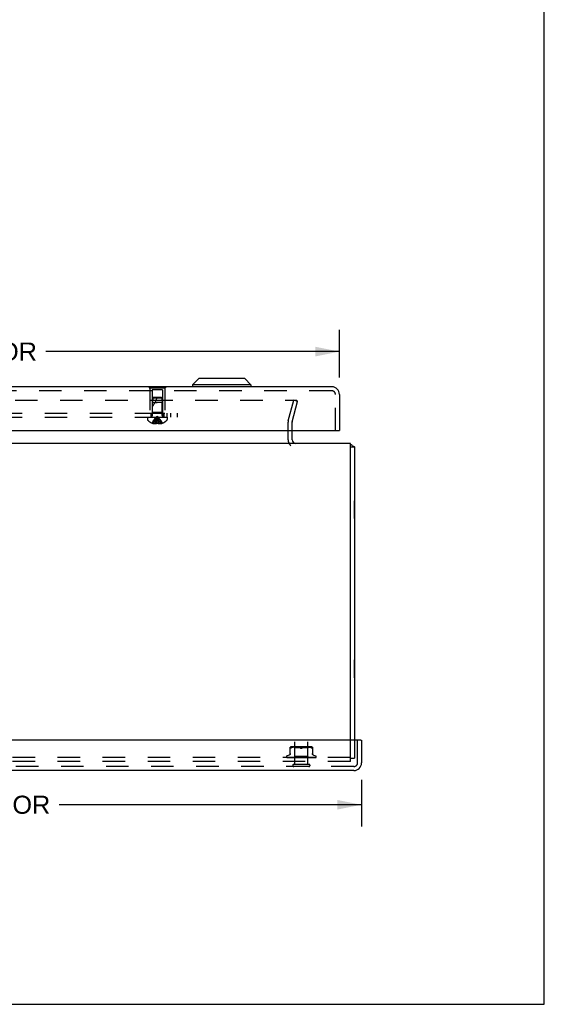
# Model space of a CAD drawing. Header units: inches. Extents: x 0 to 77.3, y 0 to 50.
# Tile 17 of 60: x 67.4 to 77.3, y 0 to 18.6. Entities that reach past the tile are written whole.
import ezdxf

# ---------------------------------------------------------------- set-up
doc = ezdxf.new("R2010")
doc.units = ezdxf.units.IN
doc.header["$LTSCALE"] = 4.25
doc.header["$MEASUREMENT"] = 0
doc.linetypes.add('HIDDEN', pattern=[0.2, 0.1, -0.1])
doc.layers.get('0').update_dxf_attribs({"linetype": 'CONTINUOUS'})
for name, color, linetype in [('DEFAULT_2', 8, 'HIDDEN'), ('DIMENSIONS', 7, 'CONTINUOUS'), ('FRONT_COVER', 7, 'CONTINUOUS'), ('REAR_DOOR', 7, 'CONTINUOUS'), ('SUBPANEL', 7, 'CONTINUOUS')]:
    doc.layers.add(name, color=color, linetype=linetype)
doc.styles.get("Standard").update_dxf_attribs({"font": 'arial.ttf'})
doc.dimstyles.new('DIMSTYLE_1', dxfattribs={"dimtxt": 0.340909, "dimasz": 0.454545, "dimexe": 0.09, "dimexo": 0.07, "dimgap": 0.0375, "dimtad": 0, "dimtih": 1, "dimtoh": 1, "dimzin": 4, "dimdsep": 46, "dimtxsty": 'Standard', "dimblk": '_FILLED', "dimblk1": '_FILLED', "dimblk2": '_FILLED', "dimcen": 0.09, "dimadec": 3, "dimazin": 1, "dimtfac": 1, "dimtdec": 3, "dimtofl": 0, "dimtmove": 0, "dimatfit": 3, "dimldrblk": '_FILLED', "dimfxl": 0, "dimtolj": 1, "dimtzin": 4, "dimarcsym": 0})

# ---------------------------------------------------------------- blocks, each defined once
blk = doc.blocks.new('_FILLED')
at = {"color": 0, "linetype": 'ByBlock'}
blk.add_solid([(0, 0), (-1, 0.2), (-1, -0.2)], dxfattribs=at)
blk = doc.blocks.new('*D4')
at = {"layer": 'DIMENSIONS', "color": 2, "linetype": 'Continuous'}
for p, q in [((57.782, 11.819), (57.782, 12.719)), ((73.407, 11.819), (73.407, 12.719)), ((57.782, 12.309), (63.323, 12.309)), ((73.407, 12.309), (67.866, 12.309))]:
    blk.add_line(p, q, dxfattribs=at)
at = {"layer": 'DIMENSIONS', "color": 2, "linetype": 'Continuous', "xscale": 0.4545454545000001, "yscale": 0.4545454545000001, "zscale": 0.4545454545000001, "rotation": 180}
blk.add_blockref('_FILLED', (57.782, 12.309), dxfattribs=at)
at = {"layer": 'DIMENSIONS', "color": 2, "linetype": 'Continuous', "xscale": 0.4545454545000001, "yscale": 0.4545454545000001, "zscale": 0.4545454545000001}
blk.add_blockref('_FILLED', (73.407, 12.309), dxfattribs=at)
at = {"layer": 'DIMENSIONS', "color": 2, "linetype": 'Continuous', "insert": (65.594, 12.48), "char_height": 0.34091, "width": 4.20243, "attachment_point": 2, "line_spacing_factor": 0.9}
blk.add_mtext('15.63 REAR DOOR', dxfattribs=at)
blk = doc.blocks.new('*D9')
at = {"layer": 'DIMENSIONS', "color": 2, "linetype": 'Continuous'}
for p, q in [((57.552, 4.234), (57.552, 3.354)), ((73.822, 4.234), (73.822, 3.354)), ((57.552, 3.763), (63.257, 3.763)), ((73.822, 3.763), (68.118, 3.763))]:
    blk.add_line(p, q, dxfattribs=at)
at = {"layer": 'DIMENSIONS', "color": 2, "linetype": 'Continuous', "xscale": 0.4545454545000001, "yscale": 0.4545454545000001, "zscale": 0.4545454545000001, "rotation": 180}
blk.add_blockref('_FILLED', (57.552, 3.763), dxfattribs=at)
at = {"layer": 'DIMENSIONS', "color": 2, "linetype": 'Continuous', "xscale": 0.4545454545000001, "yscale": 0.4545454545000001, "zscale": 0.4545454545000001}
blk.add_blockref('_FILLED', (73.822, 3.763), dxfattribs=at)
at = {"layer": 'DIMENSIONS', "color": 2, "linetype": 'Continuous', "insert": (65.687, 3.934), "char_height": 0.34091, "width": 4.51926, "attachment_point": 2, "line_spacing_factor": 0.9}
blk.add_mtext('16.27 FRONT DOOR', dxfattribs=at)

msp = doc.modelspace()

# ---------------------------------------------------------------- linework, layer by layer
at = {"color": 7, "linetype": 'Continuous'}
for p, q in [((77.272727, 0), (77.272727, 50)), ((73.612445, 10.514449), (73.687445, 10.514449)), ((73.691445, 9.495949), (73.687445, 9.495949)), ((73.691445, 9.158949), (73.691445, 9.495949)), ((73.691445, 9.158949), (73.687445, 9.158949)), ((73.691445, 6.495949), (73.687445, 6.495949)), ((73.691445, 6.158949), (73.691445, 6.495949)), ((73.691445, 6.158949), (73.687445, 6.158949)), ((0, 0), (77.272727, 0))]:
    msp.add_line(p, q, dxfattribs=at)
at = {"color": 3, "linetype": 'Continuous'}
for p, q in [((72.512445, 10.647449), (72.512445, 10.820371)), ((73.612445, 10.577449), (57.762445, 10.577449)), ((73.612445, 4.982449), (73.612445, 10.577449)), ((73.687445, 10.514449), (73.687445, 4.982449))]:
    msp.add_line(p, q, dxfattribs=at)
for points in [[(73.64426, 10.535691), (73.645247, 10.534791), (73.646397, 10.533889), (73.647725, 10.532989), (73.649223, 10.532107), (73.650885, 10.531251), (73.652698, 10.530427), (73.654645, 10.52964), (73.656701, 10.52889), (73.658845, 10.528178), (73.661027, 10.527508), (73.663185, 10.526883), (73.665326, 10.526288), (73.669514, 10.525155)], [(73.669514, 10.525155), (73.671501, 10.52461), (73.673385, 10.524076), (73.675137, 10.523554), (73.676775, 10.523033), (73.678304, 10.522505), (73.679735, 10.521962), (73.681098, 10.521383), (73.682327, 10.520789), (73.683372, 10.520206), (73.684272, 10.519621), (73.685039, 10.519033), (73.685687, 10.518437), (73.686224, 10.51783), (73.68666, 10.517209), (73.686998, 10.516567), (73.687243, 10.515898), (73.687394, 10.515192), (73.687445, 10.514449)]]:
    msp.add_lwpolyline(points, dxfattribs=at)
for centre, radius, start, end in [((72.582445, 10.647449), 0.07, 180, 270), ((73.542445, 10.432449), 0.145, 45.398622, 61.127169)]:
    msp.add_arc(centre, radius, start, end, dxfattribs=at)
at = {"layer": 'DEFAULT_2', "color": 8, "linetype": 'HIDDEN'}
for p, q in [((58.785023, 11.389957), (72.589867, 11.389957)), ((72.441363, 11.005664), (72.544335, 11.389957)), ((72.513808, 10.986252), (72.616779, 11.370546)), ((72.616779, 11.370546), (72.544335, 11.389957)), ((72.591524, 11.38989), (72.589867, 11.389957)), ((72.437445, 10.647449), (72.437445, 10.975899)), ((72.512445, 10.820371), (72.512445, 10.975899)), ((73.612445, 4.577449), (73.612445, 4.982449)), ((73.687445, 4.982449), (73.687445, 4.640449)), ((73.612445, 4.652449), (57.762445, 4.652449)), ((73.612445, 4.577449), (57.762445, 4.577449)), ((73.612445, 4.640449), (73.687445, 4.640449))]:
    msp.add_line(p, q, dxfattribs=at)
for points in [[(72.609254, 11.375384), (72.608782, 11.376914), (72.608182, 11.378401), (72.607455, 11.379835), (72.606609, 11.381207), (72.605648, 11.382506), (72.60458, 11.383724), (72.603411, 11.384852), (72.60215, 11.385884), (72.600805, 11.386812), (72.599385, 11.387629), (72.5979, 11.38833), (72.59636, 11.388911), (72.594776, 11.389366), (72.593159, 11.389694), (72.591524, 11.38989)], [(72.609254, 11.375384), (72.609593, 11.373821), (72.609799, 11.372237), (72.609867, 11.370639)], [(72.609867, 11.370639), (72.609799, 11.369047), (72.609595, 11.367468), (72.609256, 11.3659)]]:
    msp.add_lwpolyline(points, dxfattribs=at)
for centre, radius, start, end in [((72.552445, 10.975899), 0.115, 165, 180), ((72.552445, 10.975899), 0.04, 165, 180), ((72.582445, 10.647449), 0.145, 180, 231.2450787)]:
    msp.add_arc(centre, radius, start, end, dxfattribs=at)
at = {"layer": 'FRONT_COVER', "color": 3, "linetype": 'Continuous'}
for p, q in [((73.807445, 4.982449), (57.567445, 4.982449)), ((73.822445, 4.982449), (73.822445, 4.552449)), ((73.677445, 4.407449), (57.697445, 4.407449))]:
    msp.add_line(p, q, dxfattribs=at)
at = {"layer": 'FRONT_COVER', "color": 8, "linetype": 'HIDDEN'}
for p, q in [((72.479111, 4.719735), (72.479111, 4.848957)), ((72.486392, 4.830628), (72.488497, 4.831304)), ((72.490936, 4.832276), (72.488497, 4.831304)), ((72.490936, 4.832276), (72.493695, 4.833538)), ((72.502157, 4.837144), (72.493695, 4.833538)), ((72.511017, 4.840209), (72.502127, 4.837134)), ((72.867037, 4.854473), (72.507852, 4.854473)), ((72.520374, 4.842718), (72.510969, 4.840195)), ((72.52993, 4.84472), (72.520322, 4.842705)), ((72.539466, 4.846232), (72.529879, 4.844711)), ((72.548836, 4.847336), (72.539416, 4.846225)), ((72.562195, 4.834473), (72.542195, 4.854473)), ((72.557763, 4.8481), (72.54878, 4.84733)), ((72.566413, 4.848584), (72.55768, 4.848095)), ((72.812695, 4.834473), (72.562195, 4.834473)), ((72.562195, 4.671451), (72.562195, 4.834473)), ((72.563445, 4.525449), (72.563445, 4.972449)), ((72.574794, 4.848869), (72.566298, 4.848579)), ((72.583106, 4.848953), (72.57465, 4.848866)), ((72.591532, 4.848872), (72.582935, 4.848953)), ((72.600119, 4.848585), (72.591342, 4.848876)), ((72.609005, 4.848081), (72.59992, 4.848594)), ((72.618103, 4.847297), (72.60881, 4.848095)), ((72.627416, 4.846189), (72.617922, 4.847316)), ((72.636807, 4.844687), (72.627262, 4.846211)), ((72.646188, 4.842724), (72.636687, 4.844709)), ((72.655411, 4.840248), (72.646104, 4.842743)), ((72.66426, 4.837185), (72.672862, 4.833538)), ((72.71063, 4.837185), (72.702028, 4.833538)), ((72.719526, 4.840263), (72.710609, 4.837177)), ((72.728785, 4.842743), (72.719478, 4.840248)), ((72.738203, 4.844709), (72.728702, 4.842724)), ((72.747627, 4.846211), (72.738082, 4.844687)), ((72.756967, 4.847316), (72.747473, 4.846189)), ((72.76608, 4.848095), (72.756787, 4.847297)), ((72.77497, 4.848594), (72.765884, 4.848081)), ((72.783547, 4.848876), (72.774771, 4.848585)), ((72.791954, 4.848953), (72.783358, 4.848872)), ((72.80024, 4.848866), (72.791784, 4.848953)), ((72.808592, 4.848579), (72.800095, 4.848869)), ((72.817209, 4.848095), (72.808477, 4.848584)), ((72.811445, 4.525449), (72.811445, 4.972449)), ((72.812695, 4.834473), (72.832695, 4.854473)), ((72.812695, 4.671451), (72.812695, 4.834473)), ((72.82611, 4.84733), (72.817127, 4.8481)), ((72.835473, 4.846225), (72.826054, 4.847336)), ((72.845011, 4.844711), (72.835423, 4.846232)), ((72.854568, 4.842705), (72.84496, 4.84472)), ((72.863921, 4.840195), (72.854515, 4.842718)), ((72.872763, 4.837134), (72.863873, 4.840209)), ((72.872733, 4.837144), (72.881195, 4.833538)), ((72.895778, 4.833538), (72.895592, 4.832276)), ((72.895778, 4.848957), (72.895778, 4.719735)), ((73.747445, 4.552449), (73.747445, 4.982449)), ((72.406195, 4.668946), (72.406195, 4.668116)), ((72.413543, 4.655878), (72.414207, 4.655393)), ((72.484779, 4.654092), (72.415814, 4.655092)), ((72.459453, 4.7), (72.417161, 4.684607)), ((72.417232, 4.652449), (72.691785, 4.652449)), ((72.469744, 4.654418), (72.425039, 4.655092)), ((72.425888, 4.655079), (72.427093, 4.65441)), ((72.507069, 4.654092), (72.446644, 4.655092)), ((72.512379, 4.653783), (72.469744, 4.654418)), ((72.471269, 4.655092), (72.4712, 4.655097)), ((72.471294, 4.655091), (72.471269, 4.655092)), ((72.508353, 4.654418), (72.47129, 4.655092)), ((72.475184, 4.655091), (72.475129, 4.655094)), ((72.544657, 4.653236), (72.484494, 4.654092)), ((72.559825, 4.653236), (72.505694, 4.654092)), ((72.506654, 4.655091), (72.506785, 4.655082)), ((72.506793, 4.655081), (72.513944, 4.654312)), ((72.560074, 4.653236), (72.507069, 4.654092)), ((72.540848, 4.654417), (72.511416, 4.655091)), ((72.549722, 4.653236), (72.512379, 4.653783)), ((72.549875, 4.653236), (72.512963, 4.653783)), ((72.574885, 4.653235), (72.528272, 4.654092)), ((72.569018, 4.653782), (72.540848, 4.654417)), ((72.543194, 4.652449), (72.562195, 4.671451)), ((72.544657, 4.653236), (72.544581, 4.653213)), ((72.544605, 4.653236), (72.544632, 4.653213)), ((72.615604, 4.653234), (72.548567, 4.655091)), ((72.548568, 4.65509), (72.548821, 4.655074)), ((72.548828, 4.655074), (72.561356, 4.653876)), ((72.549876, 4.653236), (72.549694, 4.653213)), ((72.549723, 4.653236), (72.549845, 4.653213)), ((72.576176, 4.654416), (72.554036, 4.65509)), ((72.560074, 4.653236), (72.559785, 4.653213)), ((72.559825, 4.653236), (72.560031, 4.653213)), ((72.561356, 4.653876), (72.570174, 4.653057)), ((72.812695, 4.671451), (72.562195, 4.671451)), ((72.593365, 4.653235), (72.567447, 4.653783)), ((72.568627, 4.652449), (72.57449, 4.653213)), ((72.593778, 4.653235), (72.569018, 4.653782)), ((72.570174, 4.653057), (72.576904, 4.652449)), ((72.574885, 4.653236), (72.57449, 4.653213)), ((72.574548, 4.653236), (72.574822, 4.653213)), ((72.579941, 4.652449), (72.574822, 4.653213)), ((72.5974, 4.653781), (72.576176, 4.654416)), ((72.586255, 4.652449), (72.593277, 4.653213)), ((72.593778, 4.653235), (72.593277, 4.653213)), ((72.593364, 4.653235), (72.593684, 4.653213)), ((72.600086, 4.652449), (72.593684, 4.653213)), ((72.595552, 4.655087), (72.595816, 4.65507)), ((72.640491, 4.653231), (72.595556, 4.655087)), ((72.595844, 4.655069), (72.60259, 4.654461)), ((72.616082, 4.653234), (72.5974, 4.653781)), ((72.615593, 4.654411), (72.601548, 4.655086)), ((72.60259, 4.654461), (72.613228, 4.653513)), ((72.60754, 4.652449), (72.615468, 4.653213)), ((72.613228, 4.653513), (72.617403, 4.653144)), ((72.61571, 4.65323), (72.615468, 4.653213)), ((72.629102, 4.653777), (72.615593, 4.654411)), ((72.615604, 4.653235), (72.615934, 4.653213)), ((72.616082, 4.653234), (72.61571, 4.65323)), ((72.623389, 4.652449), (72.615934, 4.653213)), ((72.617403, 4.653144), (72.620967, 4.652832)), ((72.620967, 4.652832), (72.624008, 4.652566)), ((72.624008, 4.652566), (72.625357, 4.652449)), ((72.641028, 4.65323), (72.629102, 4.653777)), ((72.631712, 4.652449), (72.640261, 4.653213)), ((72.640491, 4.653232), (72.640769, 4.653213)), ((72.649007, 4.652449), (72.640769, 4.653213)), ((72.676015, 4.652449), (72.646077, 4.655069)), ((72.657946, 4.654375), (72.652548, 4.655043)), ((72.657899, 4.652449), (72.666758, 4.653213)), ((72.663233, 4.653743), (72.657946, 4.654375)), ((72.667975, 4.653198), (72.663233, 4.653743)), ((72.685154, 4.652449), (72.694004, 4.653213)), ((72.690973, 4.652449), (72.691349, 4.652644)), ((72.692991, 4.653425), (72.69306, 4.653485)), ((72.693138, 4.65355), (72.693225, 4.65362)), ((72.703435, 4.652449), (72.694541, 4.653213)), ((72.69764, 4.652449), (72.957482, 4.652449)), ((72.712492, 4.652449), (72.721012, 4.653213)), ((72.728997, 4.65377), (72.72063, 4.653224)), ((72.721209, 4.653227), (72.721012, 4.653213)), ((72.75443, 4.655083), (72.721209, 4.653227)), ((72.730278, 4.652449), (72.721535, 4.653213)), ((72.754231, 4.655069), (72.724371, 4.652449)), ((72.738444, 4.654404), (72.728997, 4.65377)), ((72.748227, 4.655078), (72.738444, 4.654404)), ((72.738924, 4.652449), (72.746807, 4.653213)), ((72.746615, 4.653233), (72.747296, 4.653213)), ((72.76199, 4.65378), (72.746616, 4.653233)), ((72.747123, 4.653234), (72.746807, 4.653213)), ((72.803363, 4.65509), (72.747123, 4.653233)), ((72.755572, 4.652449), (72.747296, 4.653213)), ((72.75424, 4.655069), (72.75444, 4.655083)), ((72.779436, 4.654414), (72.76199, 4.65378)), ((72.763496, 4.652449), (72.770457, 4.653213)), ((72.770339, 4.653235), (72.770895, 4.653213)), ((72.79216, 4.653782), (72.77034, 4.653235)), ((72.770786, 4.653235), (72.770457, 4.653213)), ((72.793854, 4.653782), (72.770787, 4.653235)), ((72.778404, 4.652449), (72.770895, 4.653213)), ((72.774154, 4.652449), (72.781022, 4.653056)), ((72.797611, 4.655089), (72.779436, 4.654414)), ((72.781022, 4.653056), (72.790094, 4.653874)), ((72.785319, 4.652449), (72.791106, 4.653213)), ((72.790094, 4.653874), (72.799611, 4.654749)), ((72.791029, 4.653236), (72.791477, 4.653213)), ((72.791406, 4.653236), (72.791106, 4.653213)), ((72.797949, 4.652449), (72.791477, 4.653213)), ((72.816969, 4.654416), (72.79216, 4.653782)), ((72.834436, 4.65476), (72.793854, 4.653782)), ((72.799611, 4.654749), (72.803085, 4.655072)), ((72.80309, 4.655072), (72.803372, 4.655089)), ((72.803605, 4.652449), (72.805868, 4.652833)), ((72.805868, 4.652833), (72.808009, 4.653213)), ((72.807957, 4.653236), (72.8083, 4.653213)), ((72.840096, 4.653783), (72.807958, 4.653236)), ((72.808251, 4.653236), (72.808009, 4.653213)), ((72.810951, 4.652833), (72.8083, 4.653213)), ((72.8135, 4.652449), (72.810951, 4.652833)), ((72.830936, 4.653209), (72.812695, 4.671451)), ((72.842872, 4.655091), (72.816969, 4.654416)), ((72.820518, 4.653236), (72.820754, 4.653213)), ((72.856929, 4.653783), (72.820519, 4.653236)), ((72.82072, 4.653236), (72.820554, 4.653213)), ((72.887208, 4.654092), (72.828262, 4.653236)), ((72.828262, 4.653236), (72.82839, 4.653213)), ((72.828364, 4.653236), (72.828289, 4.653213)), ((72.891177, 4.654092), (72.830909, 4.653236)), ((72.830909, 4.653236), (72.830915, 4.65323)), ((72.831657, 4.652449), (72.830909, 4.653236)), ((72.830915, 4.65323), (72.830932, 4.653213)), ((72.831564, 4.653461), (72.840199, 4.654309)), ((72.866503, 4.654761), (72.833798, 4.654091)), ((72.848012, 4.655091), (72.834436, 4.65476)), ((72.896779, 4.654418), (72.837185, 4.65349)), ((72.876706, 4.654418), (72.840096, 4.653783)), ((72.840199, 4.654309), (72.847798, 4.655077)), ((72.847805, 4.655078), (72.848008, 4.655091)), ((72.886825, 4.655092), (72.852563, 4.654417)), ((72.920442, 4.654761), (72.856929, 4.653783)), ((72.86269, 4.652449), (72.868689, 4.653065)), ((72.882474, 4.655092), (72.866503, 4.654761)), ((72.915006, 4.655092), (72.876706, 4.654418)), ((72.918414, 4.655092), (72.878885, 4.654418)), ((72.886788, 4.655088), (72.88682, 4.655091)), ((72.954486, 4.655092), (72.887208, 4.654092)), ((72.960012, 4.655092), (72.891177, 4.654092)), ((72.939302, 4.655092), (72.896779, 4.654418)), ((72.955679, 4.655092), (72.91004, 4.654418)), ((72.915437, 4.7), (72.957729, 4.684607)), ((72.918665, 4.65511), (72.918409, 4.655092)), ((72.941644, 4.655092), (72.920442, 4.654761)), ((72.968695, 4.668946), (72.968695, 4.668116)), ((73.677445, 4.482449), (57.697445, 4.482449)), ((72.545445, 4.525449), (72.829445, 4.525449))]:
    msp.add_line(p, q, dxfattribs=at)
at = {"layer": 'FRONT_COVER', "color": 7, "linetype": 'Continuous'}
msp.add_line((73.807445, 4.982449), (73.822445, 4.982449), dxfattribs=at)
at = {"layer": 'FRONT_COVER', "color": 8, "linetype": 'HIDDEN'}
for points in [[(72.486392, 4.830628), (72.484573, 4.830231), (72.483019, 4.830097), (72.481709, 4.830231), (72.480639, 4.830628), (72.479826, 4.831304), (72.479298, 4.832276), (72.479111, 4.833538)], [(72.672862, 4.833538), (72.664281, 4.837177), (72.655363, 4.840263)], [(72.687445, 4.8301), (72.685058, 4.830188), (72.68262, 4.830472), (72.680143, 4.830956), (72.677668, 4.831632), (72.675234, 4.832492), (72.672862, 4.833538)], [(72.672862, 4.833538), (72.674118, 4.832959), (72.675442, 4.832416), (72.676839, 4.831905), (72.678292, 4.831442), (72.67979, 4.831038), (72.681321, 4.830699), (72.682876, 4.830435), (72.68443, 4.830245), (72.685951, 4.830134), (72.687445, 4.8301)], [(72.687445, 4.8301), (72.689353, 4.830158), (72.691275, 4.830335), (72.693211, 4.830634), (72.695122, 4.831043), (72.696977, 4.831557), (72.698759, 4.832156), (72.700441, 4.832813), (72.702028, 4.833538)], [(72.702028, 4.833538), (72.699653, 4.832491), (72.697218, 4.831631), (72.694742, 4.830955), (72.692265, 4.830471), (72.689828, 4.830187), (72.687445, 4.8301)], [(72.893181, 4.830231), (72.891871, 4.830097), (72.890317, 4.830231), (72.888498, 4.830628), (72.886393, 4.831304), (72.883953, 4.832276), (72.881195, 4.833538)], [(72.893181, 4.830231), (72.894251, 4.830628), (72.895064, 4.831304), (72.895592, 4.832276)], [(72.415818, 4.655092), (72.415186, 4.655133), (72.414581, 4.655235), (72.414019, 4.655388), (72.413517, 4.655577), (72.413085, 4.655784)], [(72.413093, 4.65578), (72.413969, 4.655336), (72.415268, 4.654757), (72.416643, 4.654224), (72.418096, 4.65373), (72.419633, 4.653266), (72.421265, 4.65283), (72.422889, 4.652449)], [(72.413508, 4.655904), (72.413491, 4.655915), (72.413543, 4.655878)], [(72.416415, 4.655092), (72.415985, 4.655113), (72.415388, 4.655193), (72.414839, 4.655323), (72.414361, 4.655482), (72.413977, 4.655646), (72.413698, 4.65579), (72.41354, 4.655883), (72.413508, 4.655904)], [(72.414207, 4.655393), (72.414553, 4.655146), (72.414949, 4.654873), (72.415385, 4.654584), (72.415861, 4.654284), (72.416374, 4.653979), (72.416922, 4.653673), (72.417504, 4.653371), (72.418118, 4.653077), (72.418764, 4.652796), (72.419439, 4.652533), (72.419672, 4.652449)], [(72.415255, 4.653284), (72.415391, 4.653216), (72.416263, 4.652819), (72.417232, 4.652449)], [(72.425044, 4.655092), (72.424608, 4.655116), (72.424126, 4.655188), (72.423918, 4.655235)], [(72.423922, 4.655236), (72.425308, 4.654895), (72.427324, 4.654429), (72.429413, 4.653979), (72.431568, 4.653546), (72.43379, 4.653129), (72.436077, 4.652729), (72.437804, 4.652449)], [(72.425488, 4.655303), (72.425432, 4.655323), (72.425384, 4.655342), (72.425451, 4.65531), (72.425624, 4.655222), (72.425888, 4.655079)], [(72.426815, 4.655092), (72.426372, 4.655118), (72.425925, 4.655186), (72.42561, 4.655264), (72.425488, 4.655303)], [(72.512963, 4.653783), (72.44835, 4.654762), (72.426814, 4.655092)], [(72.427093, 4.65441), (72.427589, 4.654141), (72.428121, 4.653862), (72.428684, 4.653579), (72.429276, 4.653298), (72.429896, 4.653023), (72.430542, 4.652757), (72.431213, 4.652507), (72.43138, 4.652449)], [(72.443761, 4.655092), (72.443509, 4.655105), (72.443298, 4.655131)], [(72.443305, 4.655131), (72.44528, 4.654804), (72.448097, 4.654353), (72.450951, 4.653916), (72.453834, 4.653494), (72.456746, 4.653087), (72.45968, 4.652696), (72.461623, 4.652449)], [(72.505694, 4.654092), (72.464114, 4.654761), (72.443756, 4.655092)], [(72.446141, 4.655144), (72.446136, 4.655145), (72.446204, 4.655123), (72.446398, 4.65505), (72.44671, 4.654917), (72.447121, 4.654728), (72.447616, 4.654492), (72.448812, 4.65391)], [(72.446642, 4.655092), (72.44639, 4.655105), (72.446192, 4.655133), (72.446141, 4.655144)], [(72.448812, 4.65391), (72.449495, 4.653587), (72.450222, 4.653257), (72.450988, 4.652932), (72.451791, 4.652619), (72.452269, 4.652449)], [(72.479111, 4.727578), (72.478878, 4.723907), (72.478174, 4.720244), (72.477001, 4.71669), (72.475377, 4.713302), (72.47333, 4.710148), (72.470897, 4.707291), (72.468134, 4.704779), (72.465098, 4.702658), (72.461838, 4.700947), (72.45992, 4.700171)], [(72.471209, 4.655097), (72.473729, 4.654772), (72.477281, 4.654325), (72.480827, 4.653892), (72.484361, 4.653474), (72.487883, 4.653069), (72.491381, 4.652681), (72.493543, 4.652449)], [(72.475129, 4.655094), (72.475135, 4.655093), (72.475261, 4.655068), (72.475538, 4.654992), (72.475954, 4.654849), (72.47648, 4.654639), (72.477079, 4.654381), (72.477742, 4.654081), (72.478453, 4.653755), (72.479214, 4.65341), (72.480041, 4.65305), (72.480921, 4.652694), (72.481584, 4.652449)], [(72.528272, 4.654092), (72.492608, 4.654761), (72.475186, 4.655092)], [(72.567447, 4.653783), (72.521885, 4.654761), (72.50665, 4.655092)], [(72.574548, 4.653235), (72.526416, 4.654092), (72.508353, 4.654418)], [(72.511414, 4.655091), (72.511605, 4.655076), (72.51192, 4.655023), (72.512349, 4.654915), (72.512872, 4.654747), (72.51347, 4.654521), (72.514115, 4.654253), (72.5148, 4.65395), (72.51625, 4.653289)], [(72.513944, 4.654312), (72.518064, 4.653881), (72.522131, 4.653464), (72.526143, 4.653061), (72.532436, 4.652449)], [(72.51625, 4.653289), (72.517014, 4.652952), (72.517803, 4.652625), (72.518259, 4.652449)], [(72.543266, 4.652449), (72.543546, 4.652641), (72.543858, 4.652833), (72.544203, 4.653023), (72.544581, 4.653213)], [(72.543568, 4.652449), (72.543882, 4.652723), (72.544142, 4.652939), (72.544351, 4.653098), (72.544504, 4.653198), (72.544597, 4.653236), (72.544605, 4.653236)], [(72.544203, 4.652449), (72.544409, 4.652723), (72.544559, 4.652939), (72.544652, 4.653098), (72.544687, 4.653198), (72.544663, 4.653236), (72.544657, 4.653236)], [(72.545006, 4.652449), (72.544862, 4.652641), (72.544752, 4.652833), (72.544675, 4.653023), (72.544632, 4.653213)], [(72.546738, 4.652449), (72.54743, 4.652641), (72.548154, 4.652833), (72.548908, 4.653023), (72.549694, 4.653213)], [(72.548134, 4.652449), (72.548543, 4.652723), (72.548905, 4.652939), (72.549222, 4.653098), (72.549487, 4.653198), (72.549694, 4.653236), (72.549723, 4.653236)], [(72.551894, 4.652449), (72.551332, 4.652641), (72.550803, 4.652833), (72.550307, 4.653023), (72.549845, 4.653213)], [(72.550014, 4.652449), (72.550106, 4.652723), (72.55014, 4.652939), (72.550113, 4.653098), (72.550029, 4.653198), (72.549876, 4.653236)], [(72.554027, 4.65509), (72.554154, 4.655084), (72.554603, 4.655033), (72.555153, 4.654919), (72.555783, 4.654735), (72.556465, 4.654488), (72.557183, 4.65419), (72.557914, 4.653857)], [(72.555294, 4.652449), (72.556375, 4.652641), (72.557484, 4.652833), (72.55862, 4.653023), (72.559785, 4.653213)], [(72.557734, 4.652449), (72.558225, 4.652723), (72.558675, 4.652939), (72.559089, 4.653098), (72.559457, 4.653198), (72.559769, 4.653236), (72.559825, 4.653236)], [(72.557914, 4.653857), (72.559394, 4.653149), (72.560144, 4.652799), (72.560953, 4.652449)], [(72.563681, 4.652449), (72.562721, 4.652641), (72.561792, 4.652833), (72.560896, 4.653023), (72.560031, 4.653213)], [(72.560793, 4.652449), (72.560767, 4.652723), (72.560683, 4.652939), (72.560538, 4.653098), (72.560338, 4.653198), (72.560074, 4.653236)], [(72.572023, 4.652449), (72.572577, 4.652723), (72.573099, 4.652939), (72.573595, 4.653098), (72.574052, 4.653198), (72.57446, 4.653236), (72.574548, 4.653236)], [(72.576149, 4.652449), (72.576006, 4.652723), (72.575808, 4.652939), (72.57555, 4.653098), (72.575242, 4.653198), (72.574885, 4.653236)], [(72.590483, 4.652449), (72.591085, 4.652724), (72.59166, 4.65294), (72.592213, 4.653098), (72.592737, 4.653197), (72.593226, 4.653235), (72.593364, 4.653235)], [(72.595528, 4.652449), (72.595273, 4.652723), (72.594967, 4.652939), (72.594606, 4.653098), (72.5942, 4.653198), (72.593778, 4.653235)], [(72.60153, 4.655086), (72.60213, 4.655027), (72.602803, 4.654892), (72.603506, 4.654682), (72.604195, 4.654421), (72.604865, 4.654123), (72.605504, 4.653806), (72.606117, 4.653482), (72.606714, 4.653159), (72.607308, 4.652842), (72.607913, 4.652535), (72.60809, 4.652449)], [(72.612448, 4.652449), (72.613067, 4.652723), (72.613675, 4.652939), (72.614278, 4.653098), (72.614862, 4.653198), (72.615412, 4.653236), (72.615604, 4.653235)], [(72.618229, 4.652449), (72.617901, 4.652704), (72.617534, 4.652909), (72.617125, 4.653067), (72.616682, 4.653174), (72.616211, 4.653228), (72.616082, 4.653234)], [(72.637124, 4.652449), (72.637742, 4.652723), (72.63836, 4.652939), (72.638985, 4.653098), (72.639601, 4.653198), (72.640194, 4.653236), (72.640491, 4.653232)], [(72.641028, 4.653231), (72.640851, 4.653236), (72.640261, 4.653213)], [(72.643431, 4.652449), (72.642984, 4.652723), (72.642501, 4.652939), (72.641975, 4.653098), (72.64142, 4.653198), (72.641028, 4.653231)], [(72.652461, 4.655053), (72.652887, 4.654991), (72.653551, 4.654837), (72.65419, 4.654623), (72.654769, 4.654375), (72.655293, 4.654108), (72.655758, 4.653837), (72.65618, 4.653569), (72.656573, 4.653305), (72.656948, 4.653048), (72.657316, 4.6528), (72.657702, 4.652552), (72.657872, 4.652449)], [(72.663618, 4.652449), (72.664213, 4.652723), (72.664819, 4.652939), (72.665444, 4.653098), (72.66607, 4.653198), (72.666684, 4.653236), (72.66729, 4.653213)], [(72.667975, 4.653198), (72.667372, 4.653236), (72.666758, 4.653213)], [(72.670225, 4.652449), (72.669704, 4.652723), (72.669156, 4.652939), (72.668575, 4.653098), (72.667975, 4.653198)], [(72.693724, 4.653989), (72.693429, 4.653795), (72.69304, 4.653552), (72.692634, 4.653313), (72.692208, 4.653077), (72.691761, 4.652844), (72.691349, 4.652644)], [(72.691349, 4.652644), (72.691524, 4.652723), (72.692096, 4.652939), (72.692697, 4.653098), (72.693312, 4.653198), (72.693924, 4.653236), (72.694541, 4.653213)], [(72.691785, 4.652449), (72.692033, 4.652618), (72.692234, 4.652768), (72.692399, 4.652901), (72.692518, 4.653002), (72.692604, 4.653078), (72.69266, 4.653129)], [(72.69266, 4.653129), (72.692784, 4.653242), (72.692828, 4.653282), (72.692877, 4.653325)], [(72.692746, 4.653212), (72.692783, 4.653241), (72.693, 4.653431)], [(72.693, 4.653431), (72.693184, 4.653586), (72.693423, 4.653774), (72.693724, 4.653989)], [(72.693321, 4.653696), (72.693427, 4.653778), (72.693545, 4.653864), (72.693677, 4.653957), (72.693735, 4.653997)], [(72.693735, 4.653996), (72.694069, 4.654206), (72.694477, 4.654428), (72.694944, 4.654638), (72.695465, 4.654822), (72.696035, 4.654967), (72.696632, 4.655059), (72.697224, 4.655092), (72.69781, 4.655068)], [(72.69764, 4.652449), (72.697065, 4.652723), (72.696473, 4.652939), (72.695857, 4.653098), (72.695234, 4.653198), (72.694618, 4.653236), (72.694004, 4.653213)], [(72.718201, 4.652449), (72.718687, 4.652723), (72.719205, 4.652939), (72.719761, 4.653098), (72.720341, 4.653198), (72.720629, 4.653224)], [(72.720629, 4.653224), (72.72093, 4.653236), (72.721535, 4.653213)], [(72.724688, 4.652449), (72.724078, 4.652723), (72.723463, 4.652939), (72.722835, 4.653098), (72.722211, 4.653198), (72.721605, 4.653236), (72.721209, 4.653227)], [(72.742117, 4.652449), (72.742376, 4.652588), (72.742884, 4.652876), (72.743878, 4.653466)], [(72.743878, 4.653466), (72.744394, 4.653763), (72.744941, 4.654058), (72.74553, 4.654342), (72.746155, 4.654601), (72.746818, 4.654822), (72.747484, 4.654981), (72.748121, 4.655068), (72.748267, 4.65508)], [(72.744317, 4.652449), (72.744721, 4.652723), (72.745166, 4.652939), (72.745657, 4.653098), (72.746181, 4.653198), (72.746615, 4.653233)], [(72.750389, 4.652449), (72.749767, 4.652723), (72.749151, 4.652939), (72.748535, 4.653098), (72.747932, 4.653198), (72.747358, 4.653236), (72.747123, 4.653234)], [(72.768378, 4.652449), (72.768685, 4.652723), (72.769041, 4.652939), (72.769449, 4.653098), (72.769899, 4.653198), (72.770339, 4.653235)], [(72.773815, 4.652449), (72.773204, 4.652723), (72.77261, 4.652939), (72.772026, 4.653098), (72.771466, 4.653198), (72.770945, 4.653236), (72.770786, 4.653235)], [(72.789513, 4.652449), (72.789713, 4.652723), (72.789966, 4.652939), (72.790277, 4.653098), (72.790636, 4.653198), (72.791029, 4.653236)], [(72.790816, 4.652449), (72.791459, 4.652744), (72.792127, 4.653071)], [(72.833798, 4.654091), (72.803881, 4.65349), (72.79103, 4.653235)], [(72.852563, 4.654417), (72.804743, 4.65349), (72.791406, 4.653235)], [(72.79412, 4.652449), (72.793541, 4.652723), (72.79299, 4.652939), (72.79246, 4.653098), (72.791964, 4.653198), (72.791515, 4.653236), (72.791406, 4.653236)], [(72.792127, 4.653071), (72.793479, 4.65375), (72.794177, 4.654084), (72.794894, 4.654397), (72.79561, 4.654669), (72.796315, 4.654884), (72.796962, 4.655021), (72.797513, 4.655083), (72.797623, 4.655088)], [(72.80696, 4.652449), (72.807044, 4.652723), (72.807187, 4.652939), (72.807389, 4.653098), (72.807644, 4.653198), (72.807957, 4.653236)], [(72.810569, 4.652449), (72.810044, 4.652723), (72.809555, 4.652939), (72.809099, 4.653098), (72.808684, 4.653198), (72.808323, 4.653236), (72.808251, 4.653236)], [(72.878885, 4.654418), (72.823662, 4.65349), (72.808252, 4.653236)], [(72.817692, 4.652449), (72.818457, 4.652641), (72.819189, 4.652833), (72.819888, 4.653023), (72.820554, 4.653213)], [(72.820087, 4.652449), (72.820053, 4.652723), (72.820079, 4.652939), (72.820165, 4.653098), (72.820307, 4.653198), (72.820518, 4.653236)], [(72.822568, 4.652449), (72.822115, 4.652723), (72.821707, 4.652939), (72.821341, 4.653098), (72.821023, 4.653198), (72.820762, 4.653236), (72.82072, 4.653236)], [(72.824494, 4.652449), (72.823603, 4.652641), (72.822683, 4.652833), (72.821733, 4.653023), (72.820754, 4.653213)], [(72.820821, 4.652449), (72.823241, 4.652672), (72.831564, 4.653461)], [(72.827072, 4.652449), (72.827427, 4.652641), (72.827748, 4.652833), (72.828035, 4.653023), (72.828289, 4.653213)], [(72.82842, 4.652449), (72.828269, 4.652723), (72.828178, 4.652939), (72.828144, 4.653098), (72.828169, 4.653198), (72.828262, 4.653236)], [(72.829683, 4.652449), (72.829319, 4.652723), (72.829007, 4.652939), (72.828743, 4.653098), (72.828533, 4.653198), (72.828382, 4.653236), (72.828364, 4.653236)], [(72.91004, 4.654418), (72.846197, 4.653491), (72.828365, 4.653236)], [(72.830536, 4.652449), (72.830047, 4.652641), (72.829527, 4.652833), (72.828975, 4.653023), (72.82839, 4.653213)], [(72.831405, 4.652449), (72.831337, 4.652641), (72.831236, 4.652833), (72.831101, 4.653023), (72.830932, 4.653213)], [(72.835943, 4.652449), (72.836097, 4.65251), (72.836943, 4.652864), (72.837764, 4.653234)], [(72.837764, 4.653234), (72.839354, 4.65397), (72.840114, 4.654304), (72.840842, 4.654595), (72.841506, 4.654824), (72.842086, 4.654981), (72.842551, 4.655064), (72.842874, 4.65509)], [(72.868689, 4.653065), (72.872472, 4.653468), (72.876289, 4.653886), (72.880139, 4.654318), (72.886779, 4.655088)], [(72.875811, 4.652449), (72.876342, 4.652649), (72.877175, 4.652987), (72.877971, 4.653333), (72.879446, 4.654001)], [(72.879446, 4.654001), (72.880125, 4.654303), (72.880753, 4.654568), (72.881322, 4.654788), (72.881799, 4.654947), (72.882159, 4.655041), (72.882387, 4.655082), (72.882474, 4.655091), (72.882476, 4.655091)], [(72.914969, 4.700171), (72.913052, 4.700947), (72.909792, 4.702658), (72.906755, 4.704779), (72.903993, 4.707291), (72.90156, 4.710148), (72.899513, 4.713302), (72.897889, 4.71669), (72.896715, 4.720244), (72.896011, 4.723907), (72.895778, 4.727578)], [(72.898256, 4.652449), (72.900311, 4.652687), (72.90354, 4.653076), (72.90677, 4.653482), (72.909991, 4.653902), (72.913203, 4.654336), (72.916401, 4.654784), (72.918656, 4.65511)], [(72.908957, 4.652449), (72.909192, 4.652532), (72.910095, 4.652876), (72.910949, 4.653235), (72.911737, 4.653588), (72.913121, 4.654234)], [(72.913121, 4.654234), (72.913714, 4.654508), (72.914245, 4.654744), (72.914681, 4.654924), (72.914868, 4.654995)], [(72.914868, 4.654995), (72.914996, 4.65504), (72.915182, 4.655096), (72.915236, 4.655109), (72.915152, 4.655099), (72.915008, 4.655092)], [(72.926248, 4.652449), (72.928078, 4.652709), (72.930696, 4.653103), (72.93327, 4.653514), (72.935795, 4.653939), (72.93827, 4.65438), (72.94069, 4.654836), (72.942372, 4.655168)], [(72.934173, 4.652449), (72.934804, 4.652676), (72.935534, 4.652965), (72.936235, 4.653268), (72.936901, 4.653576), (72.937532, 4.653882), (72.938122, 4.654179), (72.939148, 4.654707)], [(72.939148, 4.654707), (72.939564, 4.654918), (72.9399, 4.655081), (72.940125, 4.655183), (72.940182, 4.655206)], [(72.940182, 4.655206), (72.940212, 4.655218), (72.940158, 4.655201), (72.93997, 4.655157), (72.939647, 4.655111), (72.939304, 4.655092)], [(72.942373, 4.655166), (72.942102, 4.655123), (72.941639, 4.655092)], [(72.945691, 4.652449), (72.94734, 4.652764), (72.949292, 4.653175), (72.95116, 4.653606), (72.952948, 4.654055), (72.954658, 4.654526), (72.956284, 4.65502), (72.957389, 4.655384)], [(72.950546, 4.652449), (72.951202, 4.65269), (72.951918, 4.652983), (72.952601, 4.653292), (72.953246, 4.653609), (72.953854, 4.653929), (72.954421, 4.654246), (72.954943, 4.654551), (72.955418, 4.65484), (72.956175, 4.655311)], [(72.956519, 4.655521), (72.956549, 4.655538), (72.956554, 4.655541), (72.956434, 4.655485), (72.956192, 4.655389), (72.955834, 4.655277), (72.955381, 4.655176), (72.95486, 4.655109), (72.954485, 4.655092)], [(72.95738, 4.65538), (72.957323, 4.655361), (72.956832, 4.655226), (72.956253, 4.655129), (72.955674, 4.655092)], [(72.955986, 4.652449), (72.957508, 4.652906), (72.958818, 4.653377), (72.960051, 4.653903), (72.961232, 4.654498), (72.962381, 4.655202), (72.963508, 4.65607), (72.964352, 4.656895)], [(72.956175, 4.655311), (72.956423, 4.655463), (72.956519, 4.655521)], [(72.957485, 4.652449), (72.957822, 4.652574), (72.958245, 4.652743), (72.958657, 4.65292), (72.959058, 4.653105), (72.959446, 4.653297), (72.959823, 4.653493), (72.960186, 4.653694), (72.960536, 4.653898), (72.960872, 4.654105), (72.961195, 4.654312), (72.961505, 4.65452), (72.961802, 4.654728), (72.962084, 4.654935), (72.962352, 4.655139), (72.962604, 4.65534), (72.962842, 4.655535), (72.963064, 4.655724), (72.963269, 4.655904), (72.963457, 4.656075), (72.96363, 4.656235), (72.963781, 4.656378), (72.963904, 4.656498)], [(72.963904, 4.656498), (72.96417, 4.656758), (72.964181, 4.656769), (72.964159, 4.656748), (72.964096, 4.656689), (72.963972, 4.656581), (72.96381, 4.656447), (72.963619, 4.656301), (72.963405, 4.656151), (72.963176, 4.656004), (72.962931, 4.655862), (72.96267, 4.655727), (72.962395, 4.6556), (72.962105, 4.655484), (72.961803, 4.655381), (72.961491, 4.655291), (72.96117, 4.655217), (72.96084, 4.655159), (72.960504, 4.655118), (72.960164, 4.655096), (72.960008, 4.655092)]]:
    msp.add_lwpolyline(points, dxfattribs=at)
for centre, radius, start, end in [((72.507852, 4.776896), 0.077578, 90, 112.0760652), ((72.573445, 4.972449), 0.01, 89.9999973, 180), ((72.801445, 4.972449), 0.01, 0, 90.0000027), ((72.867037, 4.776896), 0.077578, 67.9239348, 90), ((72.422861, 4.668946), 0.016667, 110, 180), ((72.422861, 4.668116), 0.016667, 180, 242.8512306), ((72.952028, 4.668946), 0.016667, 0, 70), ((72.952028, 4.668116), 0.016667, 317.7646594, 360), ((72.545445, 4.503949), 0.0215, 89.9999993, 270.0000001), ((72.829445, 4.503949), 0.0215, 269.9999999, 90.0000007), ((73.677445, 4.552449), 0.07, 270, 360)]:
    msp.add_arc(centre, radius, start, end, dxfattribs=at)
at = {"layer": 'FRONT_COVER', "color": 3, "linetype": 'Continuous'}
msp.add_arc((73.677445, 4.552449), 0.145, 270, 360, dxfattribs=at)
at = {"layer": 'REAR_DOOR', "color": 7, "linetype": 'Continuous'}
for p, q in [((70.752075, 11.802851), (70.633965, 11.684741)), ((71.618211, 11.802851), (70.75208, 11.802851)), ((71.618216, 11.802851), (71.736327, 11.684741)), ((69.813445, 11.649371), (70.125445, 11.649371)), ((69.813445, 11.649371), (69.813445, 11.645371)), ((69.969445, 11.649371), (69.969445, 11.645371)), ((70.125445, 11.649371), (70.125445, 11.645371)), ((71.736327, 11.684741), (70.633965, 11.684741)), ((70.633965, 11.684741), (70.633965, 11.645371)), ((71.736327, 11.684741), (71.736327, 11.645371)), ((73.391945, 10.820371), (73.406945, 10.820371))]:
    msp.add_line(p, q, dxfattribs=at)
at = {"layer": 'REAR_DOOR', "color": 3, "linetype": 'Continuous'}
for p, q in [((73.261945, 11.645371), (57.926945, 11.645371)), ((73.406945, 11.500371), (73.406945, 10.820371)), ((57.796945, 10.820371), (73.391945, 10.820371))]:
    msp.add_line(p, q, dxfattribs=at)
at = {"layer": 'REAR_DOOR', "color": 8, "linetype": 'HIDDEN'}
for p, q in [((73.261945, 11.570371), (57.926945, 11.570371)), ((69.813445, 11.645371), (69.813445, 11.628371)), ((69.813445, 11.628371), (70.125445, 11.628371)), ((69.829445, 11.628371), (69.829445, 11.149371)), ((70.064445, 11.586871), (69.874445, 11.586871)), ((69.874445, 11.586871), (69.874445, 11.159371)), ((69.969445, 11.645371), (69.969445, 11.628371)), ((70.064445, 11.586871), (70.064445, 11.159371)), ((70.109445, 11.628371), (70.109445, 11.149371)), ((70.125445, 11.645371), (70.125445, 11.628371)), ((69.88445, 11.43942), (69.875445, 11.349367)), ((69.875445, 11.349367), (69.969445, 11.349371)), ((69.875445, 11.102571), (69.875445, 11.349367)), ((69.895445, 11.449371), (69.88445, 11.43942)), ((69.88445, 11.43942), (70.05444, 11.43942)), ((69.895445, 11.449371), (70.043444, 11.449371)), ((69.969445, 11.349371), (69.927441, 11.349367)), ((70.063445, 11.349371), (69.969445, 11.349371)), ((70.043444, 11.449371), (70.05444, 11.43942)), ((70.05444, 11.43942), (70.063445, 11.349371)), ((70.063445, 11.102571), (70.063445, 11.349371)), ((73.331945, 10.820371), (73.331945, 11.500371)), ((69.829445, 11.149371), (70.109445, 11.149371)), ((69.874445, 11.159371), (69.864445, 11.149371)), ((70.064445, 11.159371), (69.874445, 11.159371)), ((70.064445, 11.159371), (70.074445, 11.149371)), ((69.782945, 11.074371), (70.155945, 11.074371)), ((69.782945, 11.074371), (69.782945, 11.027821)), ((69.870178, 10.961412), (69.869944, 10.961015)), ((69.87116, 10.961014), (69.870178, 10.961412)), ((69.953945, 10.961014), (69.87116, 10.961014)), ((69.900945, 10.961014), (69.900945, 10.950966)), ((69.934545, 10.961014), (69.934545, 10.946065)), ((69.953945, 10.961014), (69.956115, 10.983487)), ((69.953945, 10.961014), (69.953981, 10.961412)), ((69.953945, 10.961014), (69.953945, 10.950966)), ((69.977998, 11.025684), (69.975309, 11.046172)), ((69.980492, 11.00472), (69.977975, 11.025867)), ((69.982808, 10.983164), (69.980464, 11.004972)), ((69.984945, 10.961014), (69.982775, 10.983487)), ((69.984908, 10.961412), (69.984945, 10.961014)), ((70.06773, 10.961014), (69.984945, 10.961014)), ((69.984945, 10.961014), (69.984945, 10.950966)), ((70.004344, 10.961014), (70.004344, 10.946065)), ((70.037945, 10.961014), (70.037945, 10.950966)), ((70.068711, 10.961412), (70.06773, 10.961014)), ((70.068946, 10.961015), (70.068711, 10.961412)), ((70.155945, 11.074371), (70.155945, 11.027821))]:
    msp.add_line(p, q, dxfattribs=at)
for points in [[(69.870178, 10.961412), (69.883875, 10.983487), (69.898711, 11.004972), (69.914686, 11.025867), (69.9318, 11.046172), (69.950053, 11.065888), (69.969445, 11.085014)], [(69.900945, 10.961014), (69.910389, 10.983164), (69.920623, 11.00472), (69.931645, 11.025684), (69.943456, 11.046054), (69.956056, 11.065831), (69.969445, 11.085014)], [(69.934545, 10.961014), (69.939357, 10.983164), (69.944571, 11.00472), (69.950187, 11.025684), (69.956204, 11.046054), (69.962623, 11.065831), (69.969445, 11.085014)], [(69.969445, 10.961014), (69.96685, 10.961025), (69.964265, 10.961059), (69.961685, 10.961114), (69.959111, 10.961192), (69.956544, 10.961291), (69.953981, 10.961412)], [(69.956082, 10.983164), (69.958426, 11.004972), (69.960914, 11.025867), (69.96358, 11.046172), (69.966424, 11.065888), (69.969445, 11.085014)], [(69.958397, 11.00472), (69.960892, 11.025684), (69.963564, 11.046054), (69.966415, 11.065831), (69.969445, 11.085014)], [(69.959109, 10.961192), (69.961683, 10.961114), (69.964263, 10.961059)], [(70.004344, 10.961014), (69.999532, 10.983164), (69.994319, 11.00472), (69.988703, 11.025684), (69.982686, 11.046054), (69.976266, 11.065831), (69.969445, 11.085014)], [(69.975326, 11.046054), (69.972474, 11.065831), (69.969445, 11.085014)], [(69.975309, 11.046172), (69.972466, 11.065888), (69.969445, 11.085014)], [(70.068711, 10.961412), (70.055015, 10.983487), (70.040179, 11.004972), (70.024204, 11.025867), (70.00709, 11.046172), (69.988837, 11.065888), (69.969445, 11.085014)], [(70.037945, 10.961014), (70.0285, 10.983164), (70.018267, 11.00472), (70.007245, 11.025684), (69.995434, 11.046054), (69.982834, 11.065831), (69.969445, 11.085014)], [(69.984908, 10.961412), (69.982346, 10.961291), (69.97978, 10.961192), (69.977207, 10.961114), (69.974627, 10.961059), (69.972041, 10.961025), (69.969445, 10.961014)], [(69.974625, 10.961059), (69.977205, 10.961114), (69.979779, 10.961192)], [(69.934545, 10.946065), (69.930357, 10.94635), (69.926162, 10.946729), (69.921959, 10.9472), (69.917752, 10.947765), (69.913544, 10.948424), (69.909338, 10.949177), (69.905138, 10.950025), (69.900945, 10.950966)], [(69.953945, 10.950966), (69.951369, 10.949971), (69.948844, 10.949093), (69.946371, 10.948337), (69.943944, 10.947691), (69.941561, 10.947146), (69.939207, 10.946698), (69.936867, 10.946336), (69.934545, 10.946065)], [(70.004344, 10.946065), (70.002023, 10.946336), (69.999682, 10.946698), (69.997329, 10.947146), (69.994945, 10.947691), (69.992518, 10.948337), (69.990046, 10.949093), (69.98752, 10.949971), (69.984945, 10.950966)], [(70.037945, 10.950966), (70.033751, 10.950025), (70.029552, 10.949177), (70.025346, 10.948424), (70.021137, 10.947765), (70.016931, 10.9472), (70.012728, 10.946729), (70.008533, 10.94635), (70.004344, 10.946065)]]:
    msp.add_lwpolyline(points, dxfattribs=at)
at = {"layer": 'REAR_DOOR', "color": 3, "linetype": 'Continuous'}
msp.add_arc((73.261945, 11.500371), 0.145, 0, 90, dxfattribs=at)
at = {"layer": 'REAR_DOOR', "color": 8, "linetype": 'HIDDEN'}
for centre, radius, start, end in [((73.261945, 11.500371), 0.07, 0, 90), ((69.424202, 11.619564), 0.571188, 322.1862365, 342.6646356), ((69.802945, 11.027821), 0.02, 180, 226.4862049), ((69.969445, 11.20319), 0.26182, 226.4862049, 247.6387144), ((69.847245, 11.102571), 0.0282, 270, 360), ((69.969445, 11.20319), 0.261361, 247.910623, 254.8058882), ((69.969445, 11.20319), 0.261361, 285.1941118, 292.089377), ((70.091645, 11.102571), 0.0282, 180, 270), ((69.969445, 11.20319), 0.26182, 292.3612856, 313.5137951), ((70.135945, 11.027821), 0.02, 313.5137951, 360)]:
    msp.add_arc(centre, radius, start, end, dxfattribs=at)
at = {"layer": 'SUBPANEL', "color": 8, "linetype": 'HIDDEN'}
for p, q in [((59.344445, 11.149371), (70.344445, 11.149371)), ((69.844445, 11.149371), (69.844445, 11.074371)), ((69.860445, 11.149371), (69.860445, 11.074371)), ((70.078445, 11.149371), (70.078445, 11.074371)), ((70.094445, 11.149371), (70.094445, 11.074371)), ((70.150445, 11.149371), (70.150445, 11.074371)), ((70.219445, 11.149371), (70.219445, 11.074371)), ((70.344445, 11.149371), (70.344445, 11.074371)), ((59.344445, 11.074371), (70.344445, 11.074371))]:
    msp.add_line(p, q, dxfattribs=at)

# ---------------------------------------------------------------- dimensions: what is measured, and where the dimension line sits
at = {"layer": 'DIMENSIONS', "color": 2, "linetype": 'Continuous'}
for base, p1, p2, text, picture, middle in [((73.4069448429, 12.3094398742), (57.7819448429, 11.7485524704), (73.4069448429, 11.7485524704), '<> REAR DOOR', '*D4', (65.5944448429, 12.3094398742)), ((73.822445, 3.763092), (57.552445, 4.304268), (73.822445, 4.304268), '<> FRONT DOOR', '*D9', (65.687445, 3.763092))]:
    dim = msp.add_linear_dim(base=base, p1=p1, p2=p2, text=text, dimstyle='DIMSTYLE_1', dxfattribs=at)
    dim.commit()
    dim.dimension.update_dxf_attribs({"geometry": picture, "text_midpoint": middle, "dimtype": 160})

doc.saveas('drawing.dxf')
